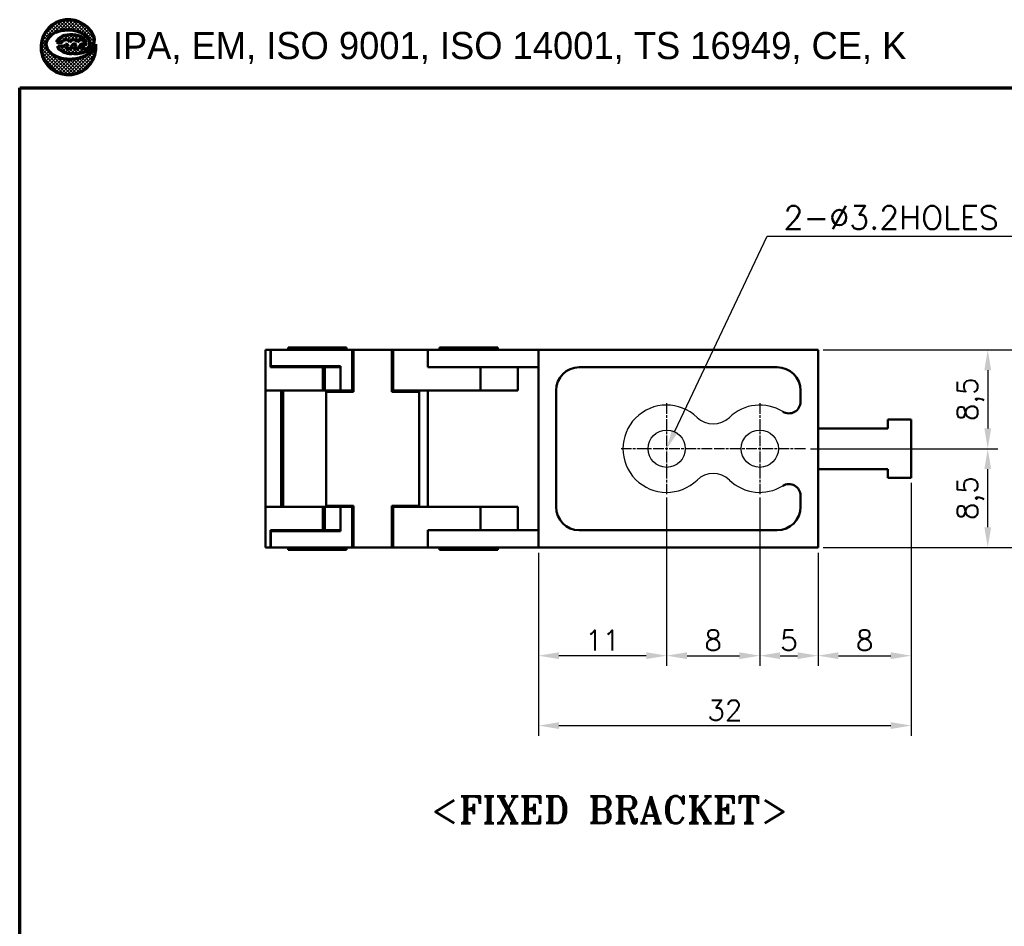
# Model space of a CAD drawing. Header units: millimetres. Extents: x 10 to 277, y 10 to 201.
# Tile 2 of 7: x 10 to 95, y 123 to 201. Entities that reach past the tile are written whole.
import ezdxf

# ---------------------------------------------------------------- set-up
doc = ezdxf.new("R2010")
doc.units = ezdxf.units.MM
doc.header["$LTSCALE"] = 0.3
doc.linetypes.add('CHAIN', pattern=[0.35429999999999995, 0.2362, -0.0295, 0.0591, -0.0295])
for name, color, linetype, lineweight in [('D', 7, 'Continuous', 25), ('경계(ISO)', 7, 'Continuous', 70), ('기호(ISO)', 7, 'Continuous', 25), ('스케치 형상(ISO)', 7, 'Continuous', 25), ('외형선(ISO)', 7, 'Continuous', 50), ('중심 표식(ISO)', 1, 'CHAIN', 25)]:
    doc.layers.add(name, color=color, linetype=linetype, lineweight=lineweight)
doc.layers.add('DIM', color=3, linetype='Continuous')
doc.styles.get("Standard").update_dxf_attribs({"font": 'romans.shx'})
doc.styles.add('주 문자 (ISO)', font='tahoma.ttf')
doc.styles.add('텍스트 스타일108', font='txt')
doc.styles.add('한신치수', font='RomanS.shx')
doc.dimstyles.new('ISO-25', dxfattribs={"dimscale": 0.7, "dimtxt": 2.5, "dimasz": 2.5, "dimexe": 1.25, "dimexo": 0.625, "dimtad": 1, "dimtxsty": 'Standard', "dimcen": 2.5, "dimclrt": 7, "dimadec": 0, "dimazin": 0, "dimtfac": 1, "dimtmove": 0, "dimatfit": 3, "dimfxl": 1, "dimarcsym": 0})
pattern_1 = [(45, (3.333332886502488, 3.333332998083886), (-0.1496709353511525, 0.1496709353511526), []), (135, (3.333332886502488, 3.333332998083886), (-0.1496709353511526, -0.1496709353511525), [])]

# ---------------------------------------------------------------- blocks, each defined once
blk = doc.blocks.new('FIX BRACKET')
at = {"layer": '기호(ISO)', "color": 2, "insert": (-25.48947811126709, 1.857273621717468), "char_height": 3.499999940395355, "attachment_point": 1, "style": '주 문자 (ISO)'}
blk.add_mtext('\\fRomanT|b0|i0;\\H3.5000;<FIXED BRACKET>', dxfattribs=at)
blk = doc.blocks.new('*D193')
at = {"layer": 'Defpoints', "color": 0, "transparency": 16777216}
for p in [(65.56675022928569, 159.7270577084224), (54.5667502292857, 155.1437243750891), (54.5667502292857, 145.8566280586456)]:
    blk.add_point(p, dxfattribs=at)
at = {"layer": 'DIM', "color": 0, "lineweight": -2, "transparency": 16777216}
for p, q in [((65.56675022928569, 159.2895577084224), (65.56675022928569, 144.9816280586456)), ((54.5667502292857, 154.7062243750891), (54.5667502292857, 144.9816280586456)), ((63.81675022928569, 145.8566280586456), (56.3167502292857, 145.8566280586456))]:
    blk.add_line(p, q, dxfattribs=at)
at = {"layer": 'DIM', "color": 0, "transparency": 16777216}
for points in [[(56.3167502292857, 146.1482947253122), (56.3167502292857, 145.5649613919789), (54.5667502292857, 145.8566280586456)], [(63.81675022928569, 146.1482947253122), (63.81675022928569, 145.5649613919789), (65.56675022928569, 145.8566280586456)]]:
    blk.add_solid(points, dxfattribs=at)
at = {"layer": 'DIM', "color": 7, "transparency": 16777216, "insert": (60.06675022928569, 147.1691280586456), "char_height": 1.75, "attachment_point": 5}
blk.add_mtext('11', dxfattribs=at)
blk = doc.blocks.new('*D194')
at = {"layer": 'Defpoints', "color": 0, "transparency": 16777216}
for p in [(65.56675022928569, 159.8937243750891), (73.56675022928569, 159.8937243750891), (73.56675022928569, 145.8566280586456)]:
    blk.add_point(p, dxfattribs=at)
at = {"layer": 'DIM', "color": 0, "lineweight": -2, "transparency": 16777216}
for p, q in [((65.56675022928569, 159.4562243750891), (65.56675022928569, 144.9816280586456)), ((73.56675022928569, 159.4562243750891), (73.56675022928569, 144.9816280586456)), ((67.31675022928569, 145.8566280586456), (71.81675022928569, 145.8566280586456))]:
    blk.add_line(p, q, dxfattribs=at)
at = {"layer": 'DIM', "color": 0, "transparency": 16777216}
for points in [[(67.31675022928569, 146.1482947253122), (67.31675022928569, 145.5649613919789), (65.56675022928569, 145.8566280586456)], [(71.81675022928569, 146.1482947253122), (71.81675022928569, 145.5649613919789), (73.56675022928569, 145.8566280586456)]]:
    blk.add_solid(points, dxfattribs=at)
at = {"layer": 'DIM', "color": 7, "transparency": 16777216, "insert": (69.56675022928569, 147.1691280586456), "char_height": 1.75, "attachment_point": 5}
blk.add_mtext('8', dxfattribs=at)
blk = doc.blocks.new('*D195')
at = {"layer": 'Defpoints', "color": 0, "transparency": 16777216}
for p in [(73.56675022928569, 159.7270577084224), (78.56675022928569, 155.1437243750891), (78.56675022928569, 145.8566280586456)]:
    blk.add_point(p, dxfattribs=at)
at = {"layer": 'DIM', "color": 0, "lineweight": -2, "transparency": 16777216}
for p, q in [((73.56675022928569, 159.2895577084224), (73.56675022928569, 144.9816280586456)), ((78.56675022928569, 154.7062243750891), (78.56675022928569, 144.9816280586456)), ((75.31675022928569, 145.8566280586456), (76.81675022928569, 145.8566280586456))]:
    blk.add_line(p, q, dxfattribs=at)
at = {"layer": 'DIM', "color": 0, "transparency": 16777216}
for points in [[(75.31675022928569, 146.1482947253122), (75.31675022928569, 145.5649613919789), (73.56675022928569, 145.8566280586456)], [(76.81675022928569, 146.1482947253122), (76.81675022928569, 145.5649613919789), (78.56675022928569, 145.8566280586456)]]:
    blk.add_solid(points, dxfattribs=at)
at = {"layer": 'DIM', "color": 7, "transparency": 16777216, "insert": (76.06675022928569, 147.1691280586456), "char_height": 1.75, "attachment_point": 5}
blk.add_mtext('5', dxfattribs=at)
blk = doc.blocks.new('*D196')
at = {"layer": 'Defpoints', "color": 0, "transparency": 16777216}
for p in [(78.56675022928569, 172.1437243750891), (77.48341689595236, 163.6437243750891), (93.14557835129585, 163.6437243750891)]:
    blk.add_point(p, dxfattribs=at)
at = {"layer": 'DIM', "color": 0, "lineweight": -2, "transparency": 16777216}
for p, q in [((79.00425022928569, 172.1437243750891), (94.02057835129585, 172.1437243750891)), ((93.14557835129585, 170.3937243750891), (93.14557835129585, 165.3937243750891)), ((77.92091689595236, 163.6437243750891), (94.02057835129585, 163.6437243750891))]:
    blk.add_line(p, q, dxfattribs=at)
at = {"layer": 'DIM', "color": 0, "transparency": 16777216}
for points in [[(92.85391168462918, 170.3937243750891), (93.43724501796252, 170.3937243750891), (93.14557835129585, 172.1437243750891)], [(92.85391168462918, 165.3937243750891), (93.43724501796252, 165.3937243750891), (93.14557835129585, 163.6437243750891)]]:
    blk.add_solid(points, dxfattribs=at)
at = {"layer": 'DIM', "color": 7, "transparency": 16777216, "insert": (91.66641168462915, 167.8937243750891), "char_height": 1.75, "attachment_point": 5, "rotation": 90}
blk.add_mtext('8,5', dxfattribs=at)
blk = doc.blocks.new('*D197')
at = {"layer": 'Defpoints', "color": 0, "transparency": 16777216}
for p in [(78.56675022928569, 163.6437243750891), (93.14557835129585, 163.6437243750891), (78.56675022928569, 155.1437243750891)]:
    blk.add_point(p, dxfattribs=at)
at = {"layer": 'DIM', "color": 0, "lineweight": -2, "transparency": 16777216}
for p, q in [((79.00425022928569, 163.6437243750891), (94.02057835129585, 163.6437243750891)), ((93.14557835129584, 156.8937243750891), (93.14557835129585, 161.8937243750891)), ((79.00425022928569, 155.1437243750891), (94.02057835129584, 155.1437243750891))]:
    blk.add_line(p, q, dxfattribs=at)
at = {"layer": 'DIM', "color": 0, "transparency": 16777216}
for points in [[(92.85391168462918, 161.8937243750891), (93.43724501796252, 161.8937243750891), (93.14557835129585, 163.6437243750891)], [(92.85391168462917, 156.8937243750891), (93.43724501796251, 156.8937243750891), (93.14557835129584, 155.1437243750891)]]:
    blk.add_solid(points, dxfattribs=at)
at = {"layer": 'DIM', "color": 7, "transparency": 16777216, "insert": (91.66641168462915, 159.3937243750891), "char_height": 1.75, "attachment_point": 5, "rotation": 90}
blk.add_mtext('8,5', dxfattribs=at)
blk = doc.blocks.new('*D198')
at = {"layer": 'Defpoints', "color": 0, "transparency": 16777216}
for p in [(78.56675022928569, 172.1437243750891), (78.56675022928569, 155.1437243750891), (99.10191766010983, 155.1437243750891)]:
    blk.add_point(p, dxfattribs=at)
at = {"layer": 'DIM', "color": 0, "lineweight": -2, "transparency": 16777216}
for p, q in [((79.00425022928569, 172.1437243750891), (99.97691766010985, 172.1437243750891)), ((99.10191766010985, 170.3937243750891), (99.10191766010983, 156.8937243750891)), ((79.00425022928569, 155.1437243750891), (99.97691766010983, 155.1437243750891))]:
    blk.add_line(p, q, dxfattribs=at)
at = {"layer": 'DIM', "color": 0, "transparency": 16777216}
for points in [[(98.81025099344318, 170.3937243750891), (99.39358432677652, 170.3937243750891), (99.10191766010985, 172.1437243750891)], [(98.81025099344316, 156.8937243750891), (99.3935843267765, 156.8937243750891), (99.10191766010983, 155.1437243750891)]]:
    blk.add_solid(points, dxfattribs=at)
at = {"layer": 'DIM', "color": 7, "transparency": 16777216, "insert": (97.78941766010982, 163.6437243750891), "char_height": 1.75, "attachment_point": 5, "rotation": 90}
blk.add_mtext('17', dxfattribs=at)
blk = doc.blocks.new('*D199')
at = {"layer": 'Defpoints', "color": 0, "transparency": 16777216}
for p in [(86.5667502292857, 161.1437243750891), (78.56675022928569, 155.1437243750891), (86.5667502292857, 145.8566280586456)]:
    blk.add_point(p, dxfattribs=at)
at = {"layer": 'DIM', "color": 0, "lineweight": -2, "transparency": 16777216}
for p, q in [((86.5667502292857, 160.7062243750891), (86.5667502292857, 144.9816280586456)), ((78.56675022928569, 154.7062243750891), (78.56675022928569, 144.9816280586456)), ((80.31675022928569, 145.8566280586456), (84.8167502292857, 145.8566280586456))]:
    blk.add_line(p, q, dxfattribs=at)
at = {"layer": 'DIM', "color": 0, "transparency": 16777216}
for points in [[(80.31675022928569, 146.1482947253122), (80.31675022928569, 145.5649613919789), (78.56675022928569, 145.8566280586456)], [(84.8167502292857, 146.1482947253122), (84.8167502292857, 145.5649613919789), (86.5667502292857, 145.8566280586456)]]:
    blk.add_solid(points, dxfattribs=at)
at = {"layer": 'DIM', "color": 7, "transparency": 16777216, "insert": (82.5667502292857, 147.1691280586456), "char_height": 1.75, "attachment_point": 5}
blk.add_mtext('8', dxfattribs=at)
blk = doc.blocks.new('*D200')
at = {"layer": 'Defpoints', "color": 0, "transparency": 16777216}
for p in [(86.5667502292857, 161.1437243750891), (54.5667502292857, 155.1437243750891), (86.5667502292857, 139.8485855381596)]:
    blk.add_point(p, dxfattribs=at)
at = {"layer": 'DIM', "color": 0, "lineweight": -2, "transparency": 16777216}
for p, q in [((86.5667502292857, 160.7062243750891), (86.5667502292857, 138.9735855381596)), ((54.5667502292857, 154.7062243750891), (54.5667502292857, 138.9735855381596)), ((56.3167502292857, 139.8485855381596), (84.8167502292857, 139.8485855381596))]:
    blk.add_line(p, q, dxfattribs=at)
at = {"layer": 'DIM', "color": 0, "transparency": 16777216}
for points in [[(56.3167502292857, 140.1402522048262), (56.3167502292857, 139.5569188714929), (54.5667502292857, 139.8485855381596)], [(84.8167502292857, 140.1402522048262), (84.8167502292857, 139.5569188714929), (86.5667502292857, 139.8485855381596)]]:
    blk.add_solid(points, dxfattribs=at)
at = {"layer": 'DIM', "color": 7, "transparency": 16777216, "insert": (70.5667502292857, 141.1610855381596), "char_height": 1.75, "attachment_point": 5}
blk.add_mtext('32', dxfattribs=at)

msp = doc.modelspace()

# ---------------------------------------------------------------- hatches: boundary and pattern name
at = {"layer": '경계(ISO)', "lineweight": 25}
h = msp.add_hatch(dxfattribs=at)
h.set_pattern_fill('ANSI37', color=256, scale=1.693333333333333, style=0)
h.set_pattern_definition(pattern_1)
edge = h.paths.add_edge_path()
edge.add_line((16.54031520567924, 198.421760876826), (16.53238017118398, 198.4138258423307))
edge.add_arc((15.43426188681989, 198.6206174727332), 1.117419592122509, 308.7112019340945, 349.3352671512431, ccw=False)
edge.add_arc((14.42298511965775, 199.8823915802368), 2.734439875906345, 285.46382553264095, 308.7112019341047, ccw=False)
edge.add_arc((14.28842020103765, 200.3688093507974), 3.239127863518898, 262.9720148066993, 285.4638255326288, ccw=False)
edge.add_arc((14.2080525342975, 199.7168997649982), 2.58228307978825, 233.28355094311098, 262.9720148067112, ccw=False)
edge.add_arc((13.27606561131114, 198.4672922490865), 1.023399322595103, 191.6245673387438, 233.2835509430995, ccw=False)
edge.add_arc((13.01811213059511, 198.4142267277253), 0.7600441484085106, 142.7466208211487, 191.6245673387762, ccw=False)
edge.add_arc((13.76174314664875, 197.8486873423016), 1.694293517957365, 113.76810811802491, 142.7466208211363, ccw=False)
edge.add_arc((14.09637483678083, 197.0888305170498), 2.524571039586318, 96.1155883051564, 113.76810811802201, ccw=False)
edge.add_arc((14.14348762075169, 196.6491173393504), 2.966800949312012, 76.12566468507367, 96.115588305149, ccw=False)
edge.add_arc((14.37089849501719, 197.5698103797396), 2.018438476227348, 46.815064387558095, 76.1256646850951, ccw=False)
edge.add_arc((15.14085383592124, 198.3901616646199), 0.8933573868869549, 0.5476667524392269, 46.81506438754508, ccw=False)
edge.add_arc((15.65221179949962, 198.3950496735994), 0.3819760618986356, -90, 0.5476667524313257, ccw=False)
edge.add_line((15.65221179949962, 198.0130736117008), (15.35577163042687, 198.0130736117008))
edge.add_line((15.35577163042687, 198.0130736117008), (15.49225487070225, 198.2000407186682))
edge.add_arc((15.34356364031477, 198.2575534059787), 0.1594264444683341, 338.8538918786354, 505.8085891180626)
edge.add_line((15.21169169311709, 198.3471445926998), (14.98473049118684, 198.0130736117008))
edge.add_line((14.98473049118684, 198.0130736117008), (14.68829032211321, 198.0130736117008))
edge.add_line((14.68829032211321, 198.0130736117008), (14.82477356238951, 198.2000407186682))
edge.add_arc((14.67425327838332, 198.2540117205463), 0.1599037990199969, 340.274045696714, 505.808589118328)
edge.add_line((14.54198648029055, 198.3438711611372), (14.317249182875, 198.0130736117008))
edge.add_line((14.317249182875, 198.0130736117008), (13.99528395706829, 198.0130736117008))
edge.add_line((13.99528395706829, 198.0130736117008), (14.14927428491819, 198.2240235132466))
edge.add_arc((14.01001725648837, 198.2456384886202), 0.1409245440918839, 351.1771591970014, 476.5650511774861)
edge.add_arc((13.67984426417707, 198.5720474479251), 0.3339370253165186, 270.5301886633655, 323.1301023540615, ccw=False)
edge.add_line((13.68293431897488, 198.2381247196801), (13.27576471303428, 198.2362408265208))
edge.add_arc((13.59345709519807, 198.2266028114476), 0.3178385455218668, 178.2623182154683, 231.3171514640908)
edge.add_arc((14.67868510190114, 199.5820201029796), 2.054178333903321, 231.3171514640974, 242.4725885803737)
edge.add_arc((14.34652470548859, 198.9446905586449), 1.33548543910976, 242.4725885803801, 275.756318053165)
edge.add_arc((14.5783309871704, 196.6451641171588), 0.9756952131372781, 86.25628827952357, 95.7563180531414, ccw=False)
edge.add_arc((14.79499037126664, 199.9563157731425), 2.342537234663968, 266.2562882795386, 298.2348941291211)
edge.add_arc((15.44098924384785, 198.7532928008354), 0.9770414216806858, 298.2348941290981, 385.769475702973)
edge.add_arc((14.19214356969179, 198.1503978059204), 2.363799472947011, 25.76947570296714, 366.5920624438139)
h = msp.add_hatch(dxfattribs=at)
h.set_pattern_fill('ANSI37', color=256, scale=1.693333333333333, style=0)
h.set_pattern_definition(pattern_1)
edge = h.paths.add_edge_path()
edge.add_line((15.41793356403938, 198.9553580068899), (15.2411215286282, 199.056648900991))
edge.add_line((15.2411215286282, 199.056648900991), (15.03474968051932, 199.1364233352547))
edge.add_line((15.03474968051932, 199.1364233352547), (14.80677515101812, 199.1914760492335))
edge.add_line((14.80677515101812, 199.1914760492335), (14.56490056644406, 199.2202229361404))
edge.add_line((14.56490056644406, 199.2202229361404), (14.31795731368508, 199.2212469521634))
edge.add_line((14.31795731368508, 199.2212469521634), (14.07556164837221, 199.1946394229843))
edge.add_line((14.07556164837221, 199.1946394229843), (13.8461841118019, 199.1414113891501))
edge.add_line((13.8461841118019, 199.1414113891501), (13.63856662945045, 199.0636308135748))
edge.add_line((13.63856662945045, 199.0636308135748), (13.45874067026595, 198.9636425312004))
edge.add_line((13.45874067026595, 198.9636425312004), (13.31486212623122, 198.8454959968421))
edge.add_line((13.31486212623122, 198.8454959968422), (13.21150508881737, 198.7133220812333))
edge.add_line((13.21150508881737, 198.7133220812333), (13.15254933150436, 198.5720599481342))
edge.add_line((13.15254933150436, 198.5720599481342), (13.54092836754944, 198.5720599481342))
edge.add_arc((13.5409283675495, 198.7781939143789), 0.2061339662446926, 270, 320.7035197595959)
edge.add_arc((13.97331862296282, 198.4792996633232), 0.3206180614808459, 103.32792332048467, 148.3279233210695, ccw=False)
edge.add_arc((13.97303541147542, 198.4804951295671), 0.3193895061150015, 18.736508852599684, 103.32792332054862, ccw=False)
edge.add_arc((14.63789858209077, 198.3865393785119), 0.4122679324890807, 106.526616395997, 151.5266163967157, ccw=False)
edge.add_arc((14.6203805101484, 198.4455786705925), 0.3506844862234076, 23.55147854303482, 106.5266163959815, ccw=False)
edge.add_line((14.9418534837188, 198.5857026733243), (14.9451716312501, 198.5890208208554))
edge.add_arc((15.26913994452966, 198.4061942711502), 0.3719959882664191, 62.412483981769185, 150.5624563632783, ccw=False)
edge.add_arc((15.23817003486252, 198.3469228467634), 0.4388707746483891, 8.858454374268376, 62.41248398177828, ccw=False)
edge.add_arc((15.69758719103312, 198.4185243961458), 0.02609256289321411, 188.8584543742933, 372.6514405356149)
edge.add_line((15.72304624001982, 198.4242391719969), (15.71469204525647, 198.5611452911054))
edge.add_line((15.71469204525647, 198.5611452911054), (15.65927072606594, 198.7028300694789))
edge.add_line((15.65927072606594, 198.7028300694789), (15.58382055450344, 198.8031247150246))
edge.add_line((15.58382055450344, 198.8031247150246), (15.50670053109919, 198.8802447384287))
edge.add_line((15.50670053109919, 198.8802447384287), (15.41793356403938, 198.9553580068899))

# ---------------------------------------------------------------- linework, layer by layer
at = {"color": 7}
for p, q in [((15.58382055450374, 198.8031247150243), (15.5067005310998, 198.8802447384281)), ((14.94185348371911, 198.5857026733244), (14.94517163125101, 198.5890208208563)), ((16.53238017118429, 198.4138258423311), (16.54031520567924, 198.4217608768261)), ((16.53865537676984, 198.4357577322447), (16.53662326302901, 198.4377898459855))]:
    msp.add_line(p, q, dxfattribs=at)
for centre in [(65.56675022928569, 163.6437243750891), (73.56675022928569, 163.6437243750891)]:
    msp.add_circle(centre, 1.6)
for centre, radius, start, end in [((65.56675022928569, 163.6437243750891), 3.75, 45.92079015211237, 314.0792098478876), ((73.56675022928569, 163.6437243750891), 3.75, 58.24313614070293, 134.0792098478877), ((69.56675022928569, 167.7744022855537), 2, 225.9207901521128, 314.0792098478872), ((69.56675022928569, 159.5130464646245), 2, 45.92079015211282, 134.0792098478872), ((73.56675022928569, 163.6437243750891), 3.75, 225.9207901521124, 301.7568638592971)]:
    msp.add_arc(centre, radius, start, end)
at = {"layer": 'D', "color": 7}
for p, q in [((13.31486212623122, 198.8454959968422), (13.21150508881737, 198.7133220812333)), ((13.45874067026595, 198.9636425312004), (13.31486212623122, 198.8454959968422)), ((13.63856662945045, 199.0636308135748), (13.45874067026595, 198.9636425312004)), ((13.8461841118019, 199.1414113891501), (13.63856662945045, 199.0636308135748)), ((14.07556164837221, 199.1946394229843), (13.8461841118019, 199.1414113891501)), ((14.31795731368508, 199.2212469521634), (14.07556164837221, 199.1946394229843)), ((14.56490056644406, 199.2202229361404), (14.31795731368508, 199.2212469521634)), ((14.80677515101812, 199.1914760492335), (14.56490056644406, 199.2202229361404)), ((15.03474968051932, 199.1364233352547), (14.80677515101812, 199.1914760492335)), ((15.2411215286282, 199.056648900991), (15.03474968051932, 199.1364233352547)), ((15.41793356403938, 198.9553580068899), (15.2411215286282, 199.056648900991)), ((15.55926608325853, 198.8357645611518), (15.41793356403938, 198.9553580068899)), ((15.65927072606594, 198.7028300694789), (15.55926608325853, 198.8357645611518)), ((13.21150508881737, 198.7133220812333), (13.15254933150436, 198.5720599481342)), ((13.15254933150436, 198.5720599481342), (13.54092836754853, 198.5720599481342)), ((13.27576471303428, 198.2362408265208), (13.67984426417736, 198.2381104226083)), ((14.1492742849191, 198.2240235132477), (13.99528395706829, 198.0130736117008)), ((13.99528395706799, 198.0130736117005), (14.14831942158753, 198.2227154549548)), ((13.99528395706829, 198.0130736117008), (14.317249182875, 198.0130736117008)), ((13.99528395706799, 198.0130736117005), (14.31724918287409, 198.0130736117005)), ((14.31724918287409, 198.0130736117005), (14.54198648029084, 198.3438711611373)), ((14.317249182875, 198.0130736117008), (14.54198648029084, 198.3438711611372)), ((14.82477356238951, 198.2000407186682), (14.68829032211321, 198.0130736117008)), ((14.68829032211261, 198.0130736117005), (14.8247735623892, 198.2000407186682)), ((14.68829032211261, 198.0130736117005), (14.98473049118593, 198.0130736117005)), ((14.68829032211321, 198.0130736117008), (14.98473049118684, 198.0130736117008)), ((14.98473049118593, 198.0130736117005), (15.21169169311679, 198.3471445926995)), ((14.98473049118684, 198.0130736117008), (15.21169169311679, 198.3471445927)), ((15.49225487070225, 198.2000407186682), (15.35577163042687, 198.0130736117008)), ((15.35577163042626, 198.0130736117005), (15.49225487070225, 198.2000407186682)), ((15.35577163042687, 198.0130736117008), (15.65221179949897, 198.0130736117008)), ((15.35577163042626, 198.0130736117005), (15.65221179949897, 198.0130736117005)), ((15.71469204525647, 198.5611452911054), (15.65927072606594, 198.7028300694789)), ((15.72355220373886, 198.4159475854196), (15.71469204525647, 198.5611452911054))]:
    msp.add_line(p, q, dxfattribs=at)
for centre, radius, start, end in [((14.19214356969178, 198.1503978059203), 2.363799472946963, 25.76947570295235, 187.1352691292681), ((14.09637483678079, 197.0888305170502), 2.524571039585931, 96.11558830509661, 113.7681081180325), ((14.14348762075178, 196.6491173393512), 2.966800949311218, 76.12566468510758, 96.1155883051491), ((13.01811213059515, 198.414226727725), 0.7600441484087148, 142.7466208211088, 191.6245673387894), ((13.76174314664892, 197.8486873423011), 1.694293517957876, 113.7681081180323, 142.7466208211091), ((13.97331862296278, 198.4792996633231), 0.3206180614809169, 103.327923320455, 148.3279233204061), ((13.97303541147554, 198.4804951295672), 0.3193895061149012, 18.73650885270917, 103.3279233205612), ((14.63789858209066, 198.3865393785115), 0.4122679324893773, 106.5266163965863, 151.5266163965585), ((14.62038051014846, 198.4455786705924), 0.350684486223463, 23.08634033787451, 106.5266163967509), ((14.37089849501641, 197.569810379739), 2.018438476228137, 46.81506438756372, 76.12566468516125), ((15.2691399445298, 198.4061942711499), 0.3719959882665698, 62.41248398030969, 152.4124839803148), ((15.23817003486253, 198.3469228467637), 0.4388707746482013, 8.858454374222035, 62.41248398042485), ((15.14085383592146, 198.3901616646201), 0.8933573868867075, 0.5476667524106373, 46.81506438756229), ((15.44098924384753, 198.7532928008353), 0.9770414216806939, 298.2348941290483, 25.76947570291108), ((13.27606561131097, 198.4672922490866), 1.023399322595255, 191.6245673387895, 233.2835509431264), ((13.59345709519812, 198.2266028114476), 0.3178385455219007, 178.2623182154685, 231.3171514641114), ((14.67868510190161, 199.5820201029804), 2.054178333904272, 231.317151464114, 242.4725885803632), ((13.54092836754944, 198.7781939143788), 0.2061339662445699, 269.9999999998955, 320.7035197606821), ((13.67984426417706, 198.5720474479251), 0.3339370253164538, 270, 323.1301023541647), ((14.01001725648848, 198.2456384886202), 0.1409245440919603, 351.1771591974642, 116.5650511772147), ((14.67425327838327, 198.2540117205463), 0.1599037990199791, 340.2740456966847, 145.808589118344), ((14.79499037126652, 199.9563157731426), 2.342537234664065, 266.2562882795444, 298.2348941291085), ((15.24703609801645, 198.3463778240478), 0.3853332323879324, 142.8269931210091, 142.9647006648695), ((15.24703609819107, 198.3463778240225), 0.3853332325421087, 142.0988733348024, 142.8269931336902), ((15.34356364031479, 198.2575534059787), 0.1594264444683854, 338.8538918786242, 145.8085891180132), ((15.22703730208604, 198.336719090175), 0.01855205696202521, 137.4026501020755, 145.8085891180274), ((15.65221179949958, 198.3950496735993), 0.3819760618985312, 269.9999999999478, 0.5476667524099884), ((15.69758719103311, 198.4185243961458), 0.02609256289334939, 188.8584543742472, 354.3324300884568), ((15.43426188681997, 198.6206174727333), 1.117419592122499, 308.7112019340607, 350.9063464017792), ((14.20805253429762, 199.7168997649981), 2.58228307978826, 233.2835509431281, 262.9720148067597), ((14.34652470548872, 198.9446905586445), 1.335485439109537, 242.4725885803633, 275.7563180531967), ((14.28842020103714, 200.3688093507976), 3.239127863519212, 262.9720148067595, 285.4638255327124), ((14.57833098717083, 196.6451641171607), 0.975695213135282, 86.25628827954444, 95.75631805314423), ((14.42298511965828, 199.8823915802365), 2.734439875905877, 285.4638255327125, 308.7112019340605)]:
    msp.add_arc(centre, radius, start, end, dxfattribs=at)
at = {"layer": '경계(ISO)'}
for p, q in [((13.31486212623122, 198.8454959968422), (13.21150508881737, 198.7133220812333)), ((13.45874067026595, 198.9636425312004), (13.31486212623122, 198.8454959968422)), ((13.63856662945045, 199.0636308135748), (13.45874067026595, 198.9636425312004)), ((13.8461841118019, 199.1414113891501), (13.63856662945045, 199.0636308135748)), ((14.07556164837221, 199.1946394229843), (13.8461841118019, 199.1414113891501)), ((14.31795731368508, 199.2212469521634), (14.07556164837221, 199.1946394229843)), ((14.56490056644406, 199.2202229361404), (14.31795731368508, 199.2212469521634)), ((14.80677515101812, 199.1914760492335), (14.56490056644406, 199.2202229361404)), ((15.03474968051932, 199.1364233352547), (14.80677515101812, 199.1914760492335)), ((15.2411215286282, 199.056648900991), (15.03474968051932, 199.1364233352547)), ((15.41793356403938, 198.9553580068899), (15.2411215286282, 199.056648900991)), ((15.50670053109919, 198.8802447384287), (15.41793356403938, 198.9553580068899)), ((15.58382055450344, 198.8031247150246), (15.50670053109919, 198.8802447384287)), ((15.65927072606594, 198.7028300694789), (15.58382055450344, 198.8031247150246)), ((13.21150508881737, 198.7133220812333), (13.15254933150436, 198.5720599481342)), ((13.15254933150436, 198.5720599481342), (13.54092836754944, 198.5720599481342)), ((13.68293431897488, 198.2381247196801), (13.27576471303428, 198.2362408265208)), ((13.99528395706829, 198.0130736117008), (14.14927428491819, 198.2240235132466)), ((14.317249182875, 198.0130736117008), (13.99528395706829, 198.0130736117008)), ((14.54198648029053, 198.3438711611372), (14.317249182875, 198.0130736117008)), ((14.68829032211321, 198.0130736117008), (14.82477356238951, 198.2000407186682)), ((14.98473049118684, 198.0130736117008), (14.68829032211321, 198.0130736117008)), ((14.94185348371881, 198.5857026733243), (14.9451716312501, 198.5890208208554)), ((15.21169169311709, 198.3471445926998), (14.98473049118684, 198.0130736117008)), ((15.35577163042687, 198.0130736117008), (15.49225487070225, 198.2000407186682)), ((15.65221179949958, 198.0130736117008), (15.35577163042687, 198.0130736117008)), ((15.71469204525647, 198.5611452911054), (15.65927072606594, 198.7028300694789)), ((15.72304624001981, 198.4242391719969), (15.71469204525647, 198.5611452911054)), ((16.54031520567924, 198.421760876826), (16.53238017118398, 198.4138258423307)), ((9.999999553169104, 194.6666663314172), (129.9999995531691, 194.6666663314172)), ((9.999999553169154, 9.999999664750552), (9.999999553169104, 194.6666663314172))]:
    msp.add_line(p, q, dxfattribs=at)
for centre, radius, start, end in [((14.19214356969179, 198.1503978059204), 2.363799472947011, 25.7694757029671, 187.135269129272), ((14.09637483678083, 197.0888305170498), 2.524571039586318, 96.11558830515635, 113.7681081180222), ((14.14348762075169, 196.6491173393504), 2.966800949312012, 76.12566468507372, 96.11558830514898), ((13.01811213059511, 198.4142267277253), 0.7600441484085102, 142.7466208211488, 191.6245673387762), ((13.76174314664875, 197.8486873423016), 1.694293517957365, 113.7681081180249, 142.7466208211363), ((13.97331862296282, 198.4792996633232), 0.3206180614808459, 103.3279233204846, 148.3279233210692), ((13.97303541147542, 198.4804951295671), 0.3193895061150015, 18.73650885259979, 103.3279233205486), ((14.63789858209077, 198.3865393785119), 0.4122679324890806, 106.526616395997, 151.5266163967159), ((14.6203805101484, 198.4455786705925), 0.3506844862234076, 23.5514785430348, 106.5266163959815), ((14.37089849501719, 197.5698103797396), 2.018438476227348, 46.81506438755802, 76.12566468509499), ((15.26913994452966, 198.4061942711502), 0.3719959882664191, 62.41248398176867, 150.5624563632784), ((15.23817003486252, 198.3469228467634), 0.4388707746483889, 8.858454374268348, 62.41248398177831), ((15.14085383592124, 198.3901616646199), 0.8933573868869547, 0.5476667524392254, 46.81506438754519), ((15.44098924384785, 198.7532928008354), 0.9770414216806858, 298.2348941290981, 25.769475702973), ((14.19214356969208, 198.1503978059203), 2.363799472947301, 187.1352691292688, 6.592062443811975), ((13.27606561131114, 198.4672922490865), 1.023399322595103, 191.6245673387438, 233.2835509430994), ((13.59345709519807, 198.2266028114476), 0.3178385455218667, 178.2623182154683, 231.3171514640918), ((14.67868510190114, 199.5820201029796), 2.054178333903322, 231.3171514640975, 242.4725885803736), ((13.5409283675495, 198.7781939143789), 0.2061339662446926, 270, 320.7035197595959), ((13.67984426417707, 198.5720474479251), 0.3339370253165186, 270.5301886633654, 323.1301023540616), ((14.01001725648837, 198.2456384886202), 0.140924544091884, 351.1771591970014, 116.5650511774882), ((14.67425327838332, 198.2540117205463), 0.1599037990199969, 340.274045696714, 145.808589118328), ((14.79499037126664, 199.9563157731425), 2.342537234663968, 266.2562882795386, 298.2348941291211), ((15.34356364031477, 198.2575534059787), 0.1594264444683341, 338.8538918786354, 145.8085891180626), ((15.65221179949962, 198.3950496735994), 0.3819760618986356, 270, 0.5476667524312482), ((15.69758719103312, 198.4185243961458), 0.02609256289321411, 188.8584543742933, 12.65144053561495), ((15.43426188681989, 198.6206174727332), 1.117419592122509, 308.7112019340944, 349.3352671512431), ((14.2080525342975, 199.7168997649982), 2.58228307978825, 233.283550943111, 262.972014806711), ((14.34652470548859, 198.9446905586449), 1.33548543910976, 242.4725885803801, 275.7563180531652), ((14.28842020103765, 200.3688093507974), 3.239127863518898, 262.9720148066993, 285.4638255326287), ((14.5783309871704, 196.6451641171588), 0.9756952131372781, 86.25628827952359, 95.7563180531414), ((14.42298511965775, 199.8823915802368), 2.734439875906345, 285.4638255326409, 308.7112019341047)]:
    msp.add_arc(centre, radius, start, end, dxfattribs=at)
at = {"layer": '기호(ISO)', "color": 3, "lineweight": 25}
msp.add_lwpolyline([(66.27981320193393, 165.1501502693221), (74.21315034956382, 181.9102191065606), (96.0702940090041, 181.9102191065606)], dxfattribs=at)
msp.add_solid([(66.53088418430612, 165.0313064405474), (65.5667502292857, 163.6437243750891), (66.02874221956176, 165.2689940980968)], dxfattribs=at)
at = {"layer": '스케치 형상(ISO)', "lineweight": 50}
for p, q in [((58.06675022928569, 170.6437243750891), (75.06675022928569, 170.6437243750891)), ((56.0667502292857, 158.6437243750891), (56.0667502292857, 168.6437243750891)), ((77.06675022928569, 168.6437243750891), (77.06675022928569, 167.68259798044)), ((77.06675022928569, 159.6048507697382), (77.06675022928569, 158.6437243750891)), ((75.0667502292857, 156.6437243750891), (58.0667502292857, 156.6437243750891))]:
    msp.add_line(p, q, dxfattribs=at)
for centre, radius, start, end in [((58.06675022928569, 168.6437243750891), 1.999999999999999, 90, 180), ((75.0667502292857, 168.6437243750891), 2, 0, 90), ((76.06675022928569, 167.68259798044), 1.000000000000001, 238.2431361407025, 0), ((76.06675022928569, 159.6048507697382), 1.000000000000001, 0, 121.7568638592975), ((58.06675022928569, 158.6437243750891), 1.999999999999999, 180, 270), ((75.0667502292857, 158.6437243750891), 1.999999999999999, 270, 0)]:
    msp.add_arc(centre, radius, start, end, dxfattribs=at)
at = {"layer": '외형선(ISO)'}
for p, q in [((31.53054311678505, 172.1437243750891), (31.11816647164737, 172.1437243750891)), ((31.11816647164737, 168.6437243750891), (31.11816647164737, 172.1437243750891)), ((31.53054311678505, 172.1437243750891), (31.57693268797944, 172.1437243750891)), ((31.53054311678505, 170.6437243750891), (31.53054311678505, 172.1437243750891)), ((31.57693268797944, 172.1437243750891), (31.57693268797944, 170.6437243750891)), ((31.57693268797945, 172.1437243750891), (35.5667502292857, 172.1437243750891)), ((33.0667502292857, 172.3437243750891), (38.0667502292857, 172.3437243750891)), ((33.0667502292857, 172.1437243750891), (33.0667502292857, 172.3437243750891)), ((38.5667502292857, 172.1437243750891), (35.5667502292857, 172.1437243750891)), ((38.0667502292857, 172.1437243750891), (38.0667502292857, 172.3437243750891)), ((38.5667502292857, 172.1437243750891), (38.66675022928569, 172.1437243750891)), ((38.5667502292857, 168.6437243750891), (38.5667502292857, 172.1437243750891)), ((41.96675022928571, 172.1437243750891), (38.66675022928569, 172.1437243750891)), ((38.6667502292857, 171.2937243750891), (38.6667502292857, 172.1437243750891)), ((41.96675022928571, 172.1437243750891), (41.96675022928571, 171.2937243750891)), ((41.96675022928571, 172.1437243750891), (42.0667502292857, 172.1437243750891)), ((45.0667502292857, 172.1437243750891), (42.0667502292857, 172.1437243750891)), ((42.0667502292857, 172.1437243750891), (42.0667502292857, 168.6437243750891)), ((45.0667502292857, 170.6437243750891), (45.0667502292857, 172.1437243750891)), ((45.0667502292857, 172.1437243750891), (48.5667502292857, 172.1437243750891)), ((46.0667502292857, 172.3437243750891), (51.0667502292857, 172.3437243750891)), ((46.0667502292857, 172.1437243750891), (46.0667502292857, 172.3437243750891)), ((54.5667502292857, 172.1437243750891), (48.5667502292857, 172.1437243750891)), ((51.0667502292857, 172.1437243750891), (51.0667502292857, 172.3437243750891)), ((78.56675022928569, 172.1437243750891), (54.5667502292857, 172.1437243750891)), ((54.5667502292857, 155.1437243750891), (54.5667502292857, 172.1437243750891)), ((78.56675022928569, 172.1437243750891), (78.56675022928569, 155.1437243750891)), ((38.66675022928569, 171.2937243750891), (38.66675022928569, 168.5437243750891)), ((41.96675022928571, 168.5437243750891), (41.96675022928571, 171.2937243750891)), ((35.01984440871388, 170.6437243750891), (31.53054311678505, 170.6437243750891)), ((35.5667502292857, 170.7437243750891), (31.57693268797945, 170.7437243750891)), ((32.5779651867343, 170.6437243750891), (32.5779651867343, 170.7437243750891)), ((32.62435475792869, 170.6437243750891), (32.62435475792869, 170.7437243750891)), ((33.0667502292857, 170.6437243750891), (33.0667502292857, 170.7437243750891)), ((35.01984440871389, 170.6437243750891), (36.02239707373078, 170.6437243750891)), ((35.5667502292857, 170.7437243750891), (37.56675022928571, 170.7437243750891)), ((36.02239707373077, 168.6437243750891), (36.02239707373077, 170.6437243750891)), ((36.02239707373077, 170.6437243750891), (36.22090209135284, 170.6437243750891)), ((37.5667502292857, 170.6437243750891), (36.22090209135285, 170.6437243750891)), ((36.22090209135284, 170.6437243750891), (36.22090209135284, 168.6437243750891)), ((37.56675022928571, 170.7437243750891), (37.5667502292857, 168.6437243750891)), ((38.66675022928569, 170.7437243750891), (38.5667502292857, 170.7437243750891)), ((38.66675022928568, 170.6437243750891), (38.5667502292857, 170.6437243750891)), ((48.5667502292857, 170.6437243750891), (45.0667502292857, 170.6437243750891)), ((48.5667502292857, 170.6437243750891), (54.5667502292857, 170.6437243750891)), ((49.5667502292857, 168.6437243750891), (49.5667502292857, 170.6437243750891)), ((52.79536702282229, 170.6437243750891), (52.79536702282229, 168.6437243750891)), ((31.11816647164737, 168.6437243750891), (35.01984440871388, 168.6437243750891)), ((31.11816647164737, 158.6437243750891), (31.11816647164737, 168.6437243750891)), ((32.46809595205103, 158.6437243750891), (32.46809595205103, 168.6437243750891)), ((32.62435475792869, 158.6437243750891), (32.62435475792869, 168.6437243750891)), ((36.02239707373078, 168.6437243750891), (35.01984440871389, 168.6437243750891)), ((36.22090209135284, 168.6437243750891), (36.02239707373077, 168.6437243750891)), ((36.22090209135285, 168.6437243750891), (37.5667502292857, 168.6437243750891)), ((38.66675022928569, 168.5437243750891), (36.3167502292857, 168.5437243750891)), ((36.3167502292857, 158.7437243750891), (36.3167502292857, 168.5437243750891)), ((37.5667502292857, 168.6437243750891), (38.5667502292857, 168.6437243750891)), ((37.5667502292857, 168.5437243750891), (37.5667502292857, 168.6437243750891)), ((38.56675022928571, 168.6437243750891), (38.6667502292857, 168.6437243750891)), ((42.0667502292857, 168.6437243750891), (41.96675022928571, 168.6437243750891)), ((44.3167502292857, 168.5437243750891), (41.96675022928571, 168.5437243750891)), ((42.0667502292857, 168.6437243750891), (48.5667502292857, 168.6437243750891)), ((44.3167502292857, 158.7437243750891), (44.3167502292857, 168.5437243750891)), ((45.0667502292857, 158.6437243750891), (45.0667502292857, 168.6437243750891)), ((49.56675022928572, 168.6437243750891), (48.5667502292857, 168.6437243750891)), ((49.5667502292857, 168.6437243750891), (52.79536702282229, 168.6437243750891)), ((84.56675022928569, 165.3937243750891), (84.56675022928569, 166.1437243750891)), ((84.56675022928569, 166.1437243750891), (86.5667502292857, 166.1437243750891)), ((86.5667502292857, 166.1437243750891), (86.5667502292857, 161.1437243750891)), ((78.56675022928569, 165.3937243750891), (84.56675022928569, 165.3937243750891)), ((84.56675022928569, 161.8937243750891), (78.56675022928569, 161.8937243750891)), ((84.56675022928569, 161.1437243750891), (84.56675022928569, 161.8937243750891)), ((86.5667502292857, 161.1437243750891), (84.56675022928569, 161.1437243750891)), ((31.11816647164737, 158.6437243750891), (35.01984440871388, 158.6437243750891)), ((31.11816647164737, 155.1437243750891), (31.11816647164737, 158.6437243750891)), ((36.02239707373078, 158.6437243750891), (35.01984440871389, 158.6437243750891)), ((36.02239707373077, 158.6437243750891), (36.02239707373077, 156.6437243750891)), ((36.22090209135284, 158.6437243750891), (36.02239707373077, 158.6437243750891)), ((36.22090209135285, 158.6437243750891), (37.5667502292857, 158.6437243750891)), ((36.22090209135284, 156.6437243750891), (36.22090209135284, 158.6437243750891)), ((38.66675022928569, 158.7437243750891), (36.3167502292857, 158.7437243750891)), ((37.5667502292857, 158.6437243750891), (37.5667502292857, 158.7437243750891)), ((37.5667502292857, 158.6437243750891), (38.5667502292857, 158.6437243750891)), ((37.56675022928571, 156.5437243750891), (37.5667502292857, 158.6437243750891)), ((38.5667502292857, 158.6437243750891), (38.5667502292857, 155.1437243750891)), ((38.56675022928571, 158.6437243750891), (38.6667502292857, 158.6437243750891)), ((38.66675022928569, 155.9937243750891), (38.66675022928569, 158.7437243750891)), ((41.96675022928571, 158.7437243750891), (41.96675022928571, 155.9937243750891)), ((44.3167502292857, 158.7437243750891), (41.96675022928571, 158.7437243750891)), ((42.0667502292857, 158.6437243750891), (41.96675022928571, 158.6437243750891)), ((42.0667502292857, 155.1437243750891), (42.0667502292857, 158.6437243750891)), ((42.0667502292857, 158.6437243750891), (48.5667502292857, 158.6437243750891)), ((49.56675022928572, 158.6437243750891), (48.5667502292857, 158.6437243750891)), ((49.5667502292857, 158.6437243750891), (49.5667502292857, 156.6437243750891)), ((49.5667502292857, 158.6437243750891), (52.79536702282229, 158.6437243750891)), ((52.79536702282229, 156.6437243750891), (52.79536702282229, 158.6437243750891)), ((31.53054311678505, 156.6437243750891), (31.53054311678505, 155.1437243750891)), ((35.01984440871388, 156.6437243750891), (31.53054311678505, 156.6437243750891)), ((31.57693268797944, 155.1437243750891), (31.57693268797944, 156.6437243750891)), ((35.5667502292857, 156.5437243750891), (31.57693268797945, 156.5437243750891)), ((32.5779651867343, 156.6437243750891), (32.5779651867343, 156.5437243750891)), ((32.62435475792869, 156.5437243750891), (32.62435475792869, 156.6437243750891)), ((33.0667502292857, 156.5437243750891), (33.0667502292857, 156.6437243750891)), ((35.01984440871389, 156.6437243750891), (36.02239707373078, 156.6437243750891)), ((35.5667502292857, 156.5437243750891), (37.56675022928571, 156.5437243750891)), ((36.02239707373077, 156.6437243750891), (36.22090209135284, 156.6437243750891)), ((37.5667502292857, 156.6437243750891), (36.22090209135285, 156.6437243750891)), ((38.66675022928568, 156.6437243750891), (38.5667502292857, 156.6437243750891)), ((38.66675022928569, 156.5437243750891), (38.5667502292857, 156.5437243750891)), ((45.0667502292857, 156.6437243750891), (45.0667502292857, 155.1437243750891)), ((48.5667502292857, 156.6437243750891), (45.0667502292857, 156.6437243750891)), ((48.5667502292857, 156.6437243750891), (54.5667502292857, 156.6437243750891)), ((38.6667502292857, 155.9937243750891), (38.6667502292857, 155.1437243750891)), ((41.96675022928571, 155.1437243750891), (41.96675022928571, 155.9937243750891)), ((31.53054311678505, 155.1437243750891), (31.11816647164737, 155.1437243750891)), ((31.53054311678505, 155.1437243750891), (31.57693268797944, 155.1437243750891)), ((31.57693268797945, 155.1437243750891), (35.5667502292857, 155.1437243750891)), ((33.0667502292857, 154.9437243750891), (33.0667502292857, 155.1437243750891)), ((33.0667502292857, 154.9437243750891), (38.0667502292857, 154.9437243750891)), ((38.5667502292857, 155.1437243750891), (35.5667502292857, 155.1437243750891)), ((38.0667502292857, 154.9437243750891), (38.0667502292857, 155.1437243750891)), ((38.5667502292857, 155.1437243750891), (38.66675022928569, 155.1437243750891)), ((41.96675022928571, 155.1437243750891), (38.66675022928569, 155.1437243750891)), ((41.96675022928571, 155.1437243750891), (42.0667502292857, 155.1437243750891)), ((45.0667502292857, 155.1437243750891), (42.0667502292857, 155.1437243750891)), ((45.0667502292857, 155.1437243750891), (48.5667502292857, 155.1437243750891)), ((46.0667502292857, 154.9437243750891), (46.0667502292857, 155.1437243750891)), ((46.0667502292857, 154.9437243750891), (51.0667502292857, 154.9437243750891)), ((54.5667502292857, 155.1437243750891), (48.5667502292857, 155.1437243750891)), ((51.0667502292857, 154.9437243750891), (51.0667502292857, 155.1437243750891)), ((78.56675022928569, 155.1437243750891), (54.5667502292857, 155.1437243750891))]:
    msp.add_line(p, q, dxfattribs=at)
at = {"layer": '중심 표식(ISO)', "linetype": 'CHAIN', "ltscale": 13.05658721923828}
for p, q in [((65.56675022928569, 167.5603910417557), (65.56675022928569, 159.7270577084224)), ((73.56675022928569, 167.5603910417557), (73.56675022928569, 159.7270577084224)), ((69.48341689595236, 163.6437243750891), (61.65008356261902, 163.6437243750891)), ((77.48341689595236, 163.6437243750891), (69.65008356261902, 163.6437243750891))]:
    msp.add_line(p, q, dxfattribs=at)

# ---------------------------------------------------------------- block references
at = {"xscale": 0.6666666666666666, "yscale": 0.6666666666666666, "zscale": 0.6666666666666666}
msp.add_blockref('FIX BRACKET', (62.30569390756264, 132.5448892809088), dxfattribs=at)

# ---------------------------------------------------------------- texts
at = {"layer": '경계(ISO)', "insert": (17.99999955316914, 196.6926066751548), "char_height": 2.333333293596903, "attachment_point": 7, "style": '텍스트 스타일108'}
msp.add_mtext('IPA, EM, ISO 9001, ISO 14001, TS 16949, CE, K', dxfattribs=at)
at = {"layer": '기호(ISO)', "style": '한신치수'}
msp.add_text('2-Ø3.2HOLES', height=2.000000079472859, dxfattribs=at).set_placement((75.59410271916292, 182.5087547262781))

# ---------------------------------------------------------------- dimensions: what is measured, and where the dimension line sits
at = {"layer": 'DIM'}
for base, p1, p2, picture, middle in [((93.14557835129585, 163.6437243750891), (78.56675022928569, 172.1437243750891), (77.48341689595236, 163.6437243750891), '*D196', (91.66641168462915, 167.8937243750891)), ((99.10191766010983, 155.1437243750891), (78.56675022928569, 172.1437243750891), (78.56675022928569, 155.1437243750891), '*D198', (97.78941766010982, 163.6437243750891)), ((93.14557835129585, 163.6437243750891), (78.56675022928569, 155.1437243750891), (78.56675022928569, 163.6437243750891), '*D197', (91.66641168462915, 159.3937243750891))]:
    dim = msp.add_linear_dim(base=base, p1=p1, p2=p2, angle=90, dimstyle='ISO-25', dxfattribs=at)
    dim.commit()
    dim.dimension.update_dxf_attribs({"geometry": picture, "text_midpoint": middle})
for base, p1, p2, picture, middle in [((86.5667502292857, 139.8485855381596), (54.5667502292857, 155.1437243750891), (86.5667502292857, 161.1437243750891), '*D200', (70.5667502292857, 141.1610855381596)), ((86.5667502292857, 145.8566280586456), (78.56675022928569, 155.1437243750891), (86.5667502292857, 161.1437243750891), '*D199', (82.5667502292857, 147.1691280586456)), ((73.56675022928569, 145.8566280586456), (65.56675022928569, 159.8937243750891), (73.56675022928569, 159.8937243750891), '*D194', (69.56675022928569, 147.1691280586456)), ((54.5667502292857, 145.8566280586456), (65.56675022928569, 159.7270577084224), (54.5667502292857, 155.1437243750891), '*D193', (60.06675022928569, 147.1691280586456)), ((78.56675022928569, 145.8566280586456), (73.56675022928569, 159.7270577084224), (78.56675022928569, 155.1437243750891), '*D195', (76.06675022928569, 147.1691280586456))]:
    dim = msp.add_linear_dim(base=base, p1=p1, p2=p2, dimstyle='ISO-25', dxfattribs=at)
    dim.commit()
    dim.dimension.update_dxf_attribs({"geometry": picture, "text_midpoint": middle})

doc.saveas('drawing.dxf')
